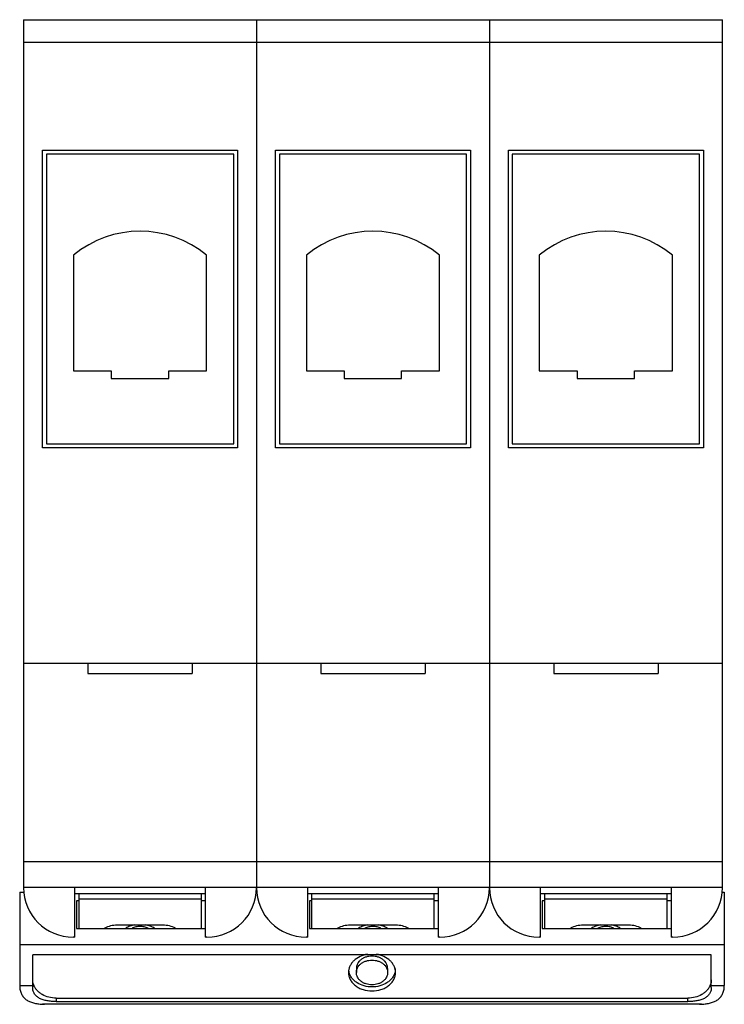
# Model space of a CAD drawing. Header units: millimetres. Extents: x 7.2 to 61.2, y 10.8 to 86.2.
import ezdxf

# ---------------------------------------------------------------- set-up
doc = ezdxf.new("R2010")
doc.units = ezdxf.units.MM
doc.header["$LTSCALE"] = 6.292867
doc.layers.get('0').update_dxf_attribs({"linetype": 'CONTINUOUS'})

msp = doc.modelspace()

# ---------------------------------------------------------------- linework, layer by layer
at = {"color": 7, "linetype": 'Continuous'}
for p, q in [((7.548, 86.224), (7.548, 19.724)), ((7.548, 86.224), (61.098, 86.224)), ((25.398, 86.224), (25.398, 19.724)), ((43.248, 86.224), (43.248, 19.724)), ((61.098, 19.724), (61.098, 86.224)), ((7.548, 84.513), (61.098, 84.513)), ((8.998, 53.424), (8.998, 76.224)), ((8.998, 76.224), (23.948, 76.224)), ((23.948, 76.224), (23.948, 53.424)), ((26.848, 53.424), (26.848, 76.224)), ((26.848, 76.224), (41.798, 76.224)), ((41.798, 76.224), (41.798, 53.424)), ((44.698, 53.424), (44.698, 76.224)), ((44.698, 76.224), (59.648, 76.224)), ((59.648, 76.224), (59.648, 53.424)), ((9.298, 75.924), (9.298, 53.724)), ((23.648, 75.924), (9.298, 75.924)), ((23.648, 53.724), (23.648, 75.924)), ((27.148, 75.924), (27.148, 53.724)), ((41.498, 75.924), (27.148, 75.924)), ((41.498, 53.724), (41.498, 75.924)), ((44.998, 75.924), (44.998, 53.724)), ((59.348, 75.924), (44.998, 75.924)), ((59.348, 53.724), (59.348, 75.924)), ((11.369, 68.178), (11.369, 59.324)), ((21.569, 59.324), (21.569, 68.178)), ((29.219, 68.178), (29.219, 59.324)), ((39.419, 59.324), (39.419, 68.178)), ((47.069, 68.178), (47.069, 59.324)), ((57.269, 59.324), (57.269, 68.178)), ((11.369, 59.324), (14.269, 59.324)), ((14.269, 59.324), (14.269, 58.724)), ((18.669, 58.724), (18.669, 59.324)), ((18.669, 59.324), (21.569, 59.324)), ((29.219, 59.324), (32.119, 59.324)), ((32.119, 59.324), (32.119, 58.724)), ((36.519, 58.724), (36.519, 59.324)), ((36.519, 59.324), (39.419, 59.324)), ((47.069, 59.324), (49.969, 59.324)), ((49.969, 59.324), (49.969, 58.724)), ((54.369, 59.324), (57.269, 59.324)), ((54.369, 58.724), (54.369, 59.324)), ((14.269, 58.724), (18.669, 58.724)), ((32.119, 58.724), (36.519, 58.724)), ((49.969, 58.724), (54.369, 58.724)), ((9.298, 53.724), (23.648, 53.724)), ((27.148, 53.724), (41.498, 53.724)), ((44.998, 53.724), (59.348, 53.724)), ((23.948, 53.424), (8.998, 53.424)), ((41.798, 53.424), (26.848, 53.424)), ((59.648, 53.424), (44.698, 53.424)), ((7.548, 36.924), (61.098, 36.924)), ((12.473, 36.924), (12.473, 36.124)), ((20.473, 36.924), (20.473, 36.124)), ((30.323, 36.924), (30.323, 36.124)), ((38.323, 36.924), (38.323, 36.124)), ((48.173, 36.924), (48.173, 36.124)), ((56.173, 36.924), (56.173, 36.124)), ((12.473, 36.124), (20.473, 36.124)), ((30.323, 36.124), (38.323, 36.124)), ((48.173, 36.124), (56.173, 36.124)), ((7.548, 21.724), (61.098, 21.724)), ((61.098, 19.724), (7.548, 19.724)), ((11.473, 15.924), (11.473, 19.724)), ((21.473, 19.724), (21.473, 15.924)), ((29.323, 15.924), (29.323, 19.724)), ((39.323, 19.724), (39.323, 15.924)), ((47.173, 15.924), (47.173, 19.724)), ((57.173, 19.724), (57.173, 15.924)), ((7.248, 19.366), (7.569, 19.366)), ((7.248, 19.366), (7.248, 12.212)), ((11.473, 19.272), (21.473, 19.272)), ((11.773, 19.272), (11.773, 16.595)), ((21.173, 16.595), (21.173, 19.272)), ((25.377, 19.366), (25.419, 19.366)), ((29.323, 19.272), (39.323, 19.272)), ((29.623, 19.272), (29.623, 16.595)), ((39.023, 16.595), (39.023, 19.272)), ((43.227, 19.366), (43.269, 19.366)), ((47.173, 19.272), (57.173, 19.272)), ((47.473, 19.272), (47.473, 16.595)), ((56.873, 16.595), (56.873, 19.272)), ((61.077, 19.366), (61.248, 19.366)), ((61.248, 19.366), (61.248, 12.212)), ((11.773, 18.719), (11.598, 18.719)), ((11.598, 18.719), (11.598, 16.595)), ((11.773, 18.852), (21.173, 18.852)), ((21.473, 18.719), (21.173, 18.719)), ((29.623, 18.719), (29.448, 18.719)), ((29.448, 18.719), (29.448, 16.595)), ((29.623, 18.852), (39.023, 18.852)), ((39.323, 18.719), (39.023, 18.719)), ((47.473, 18.719), (47.298, 18.719)), ((47.298, 18.719), (47.298, 16.595)), ((47.473, 18.852), (56.873, 18.852)), ((57.173, 18.719), (56.873, 18.719)), ((18.223, 16.846), (14.723, 16.846)), ((36.073, 16.846), (32.573, 16.846)), ((53.923, 16.846), (50.423, 16.846)), ((11.473, 15.924), (11.348, 15.924)), ((11.598, 16.595), (21.473, 16.595)), ((21.598, 15.924), (21.473, 15.924)), ((29.323, 15.924), (29.198, 15.924)), ((29.448, 16.595), (39.323, 16.595)), ((39.448, 15.924), (39.323, 15.924)), ((47.173, 15.924), (47.048, 15.924)), ((47.298, 16.595), (57.173, 16.595)), ((57.298, 15.924), (57.173, 15.924)), ((7.248, 15.364), (61.248, 15.364)), ((60.248, 14.576), (8.248, 14.576)), ((8.248, 12.058), (8.248, 14.576)), ((60.248, 12.058), (60.248, 14.576)), ((33.048, 13.529), (33.048, 13.222)), ((35.448, 13.529), (35.448, 13.222)), ((7.248, 12.212), (8.248, 12.212)), ((60.248, 12.212), (61.248, 12.212)), ((59.498, 10.787), (8.998, 10.787)), ((8.998, 10.787), (9.14, 10.783)), ((59.356, 10.783), (9.14, 10.783)), ((10.048, 11.252), (58.448, 11.252)), ((10.048, 11.252), (10.048, 10.992)), ((10.048, 10.992), (58.448, 10.992)), ((58.448, 10.992), (58.448, 11.252)), ((59.356, 10.783), (59.498, 10.787))]:
    msp.add_line(p, q, dxfattribs=at)
for centre, radius, start, end in [((16.469, 62.014), 8, 50.39478, 129.60522), ((34.319, 62.014), 8, 50.39478, 129.60522), ((52.169, 62.014), 8, 50.39478, 129.60522), ((11.348, 19.724), 3.8, 180, 270), ((21.598, 19.724), 3.8, 270, 360), ((29.198, 19.724), 3.8, 180, 270), ((39.448, 19.724), 3.8, 270, 360), ((47.048, 19.724), 3.8, 180, 270), ((57.298, 19.724), 3.8, 270, 360), ((33.591, 13.533), 1.143, 187.9153, 194.43448), ((34.926, 13.53), 1.122, 352.109, 359.99677)]:
    msp.add_arc(centre, radius, start, end, dxfattribs=at)
for points, knots in [([(14.723, 16.846), (14.554, 16.846), (14.22, 16.808), (13.904, 16.693), (13.758, 16.617)], [0, 0, 0, 0, 0.50784, 1, 1, 1, 1]), ([(16.054, 16.871), (15.932, 16.848), (15.696, 16.783), (15.475, 16.676), (15.372, 16.614)], [0, 0, 0, 0, 0.508358, 1, 1, 1, 1]), ([(17.085, 16.613), (16.991, 16.657), (16.789, 16.723), (16.472, 16.756), (16.155, 16.723), (15.954, 16.656), (15.86, 16.612)], [0, 0, 0, 0, 0.246711, 0.500025, 0.753325, 1, 1, 1, 1]), ([(17.573, 16.614), (17.47, 16.677), (17.249, 16.783), (17.012, 16.848), (16.891, 16.871)], [0, 0, 0, 0, 0.491645, 1, 1, 1, 1]), ([(19.187, 16.617), (19.042, 16.693), (18.726, 16.808), (18.392, 16.846), (18.223, 16.846)], [0, 0, 0, 0, 0.49216, 1, 1, 1, 1]), ([(32.573, 16.846), (32.404, 16.846), (32.07, 16.808), (31.754, 16.693), (31.608, 16.617)], [0, 0, 0, 0, 0.50784, 1, 1, 1, 1]), ([(33.904, 16.871), (33.782, 16.848), (33.546, 16.783), (33.325, 16.676), (33.222, 16.614)], [0, 0, 0, 0, 0.508358, 1, 1, 1, 1]), ([(34.935, 16.613), (34.841, 16.657), (34.639, 16.723), (34.322, 16.756), (34.005, 16.723), (33.804, 16.656), (33.71, 16.612)], [0, 0, 0, 0, 0.246711, 0.500025, 0.753325, 1, 1, 1, 1]), ([(35.423, 16.614), (35.32, 16.677), (35.099, 16.783), (34.862, 16.848), (34.741, 16.871)], [0, 0, 0, 0, 0.491645, 1, 1, 1, 1]), ([(37.037, 16.617), (36.892, 16.693), (36.576, 16.808), (36.242, 16.846), (36.073, 16.846)], [0, 0, 0, 0, 0.49216, 1, 1, 1, 1]), ([(50.423, 16.846), (50.254, 16.846), (49.92, 16.808), (49.604, 16.693), (49.458, 16.617)], [0, 0, 0, 0, 0.50784, 1, 1, 1, 1]), ([(51.754, 16.871), (51.632, 16.848), (51.396, 16.783), (51.175, 16.676), (51.072, 16.614)], [0, 0, 0, 0, 0.508358, 1, 1, 1, 1]), ([(52.785, 16.613), (52.691, 16.657), (52.489, 16.723), (52.172, 16.756), (51.855, 16.723), (51.654, 16.656), (51.56, 16.612)], [0, 0, 0, 0, 0.246711, 0.500025, 0.753325, 1, 1, 1, 1]), ([(53.273, 16.614), (53.17, 16.677), (52.949, 16.783), (52.712, 16.848), (52.591, 16.871)], [0, 0, 0, 0, 0.491645, 1, 1, 1, 1]), ([(54.887, 16.617), (54.742, 16.693), (54.426, 16.808), (54.092, 16.846), (53.923, 16.846)], [0, 0, 0, 0, 0.49216, 1, 1, 1, 1]), ([(33.909, 14.615), (33.71, 14.584), (33.33, 14.474), (32.921, 14.206), (32.679, 13.932), (32.547, 13.708), (32.466, 13.469), (32.448, 13.303), (32.448, 13.222)], [0, 0, 0, 0, 0.275648, 0.534469, 0.656661, 0.774164, 0.888064, 1, 1, 1, 1]), ([(34.248, 14.475), (34.093, 14.475), (33.861, 14.44), (33.581, 14.323), (33.398, 14.205), (33.247, 14.062), (33.134, 13.897), (33.064, 13.717), (33.048, 13.591), (33.048, 13.529)], [0, 0, 0, 0, 0.27558, 0.409005, 0.537385, 0.660025, 0.777121, 0.889795, 1, 1, 1, 1]), ([(35.448, 13.529), (35.448, 13.591), (35.432, 13.717), (35.362, 13.897), (35.249, 14.062), (35.098, 14.205), (34.915, 14.323), (34.635, 14.44), (34.403, 14.475), (34.248, 14.475)], [0, 0, 0, 0, 0.110201, 0.222871, 0.339966, 0.462607, 0.590991, 0.724419, 1, 1, 1, 1]), ([(36.048, 13.222), (36.048, 13.303), (36.03, 13.469), (35.948, 13.708), (35.816, 13.932), (35.574, 14.206), (35.165, 14.475), (34.784, 14.585), (34.585, 14.615)], [0, 0, 0, 0, 0.111922, 0.22581, 0.343307, 0.4655, 0.724339, 1, 1, 1, 1]), ([(33.048, 13.222), (33.048, 13.284), (33.064, 13.409), (33.134, 13.589), (33.247, 13.754), (33.398, 13.898), (33.581, 14.015), (33.861, 14.132), (34.093, 14.167), (34.248, 14.167)], [0, 0, 0, 0, 0.110201, 0.222871, 0.339966, 0.462607, 0.590991, 0.724419, 1, 1, 1, 1]), ([(34.248, 14.167), (34.403, 14.167), (34.635, 14.132), (34.915, 14.015), (35.098, 13.898), (35.249, 13.754), (35.362, 13.589), (35.432, 13.409), (35.448, 13.284), (35.448, 13.222)], [0, 0, 0, 0, 0.27558, 0.409005, 0.537385, 0.660025, 0.777121, 0.889795, 1, 1, 1, 1]), ([(32.448, 13.222), (32.448, 13.129), (32.472, 12.94), (32.577, 12.67), (32.746, 12.423), (32.973, 12.208), (33.247, 12.032), (33.667, 11.856), (34.015, 11.803), (34.248, 11.803)], [0, 0, 0, 0, 0.110201, 0.222873, 0.339972, 0.462613, 0.590993, 0.724428, 1, 1, 1, 1]), ([(34.248, 12.111), (34.044, 12.111), (33.644, 12.164), (33.186, 12.363), (32.885, 12.592), (32.702, 12.789), (32.564, 13.009), (32.504, 13.168), (32.484, 13.248)], [0, 0, 0, 0, 0.271802, 0.532244, 0.656119, 0.775035, 0.889346, 1, 1, 1, 1]), ([(34.248, 12.276), (34.093, 12.276), (33.861, 12.311), (33.581, 12.428), (33.398, 12.546), (33.247, 12.689), (33.134, 12.854), (33.064, 13.034), (33.048, 13.16), (33.048, 13.222)], [0, 0, 0, 0, 0.27558, 0.409005, 0.537385, 0.660025, 0.777121, 0.889795, 1, 1, 1, 1]), ([(36.012, 13.248), (35.991, 13.168), (35.932, 13.009), (35.794, 12.789), (35.611, 12.592), (35.31, 12.363), (34.852, 12.164), (34.451, 12.111), (34.248, 12.111)], [0, 0, 0, 0, 0.110651, 0.224959, 0.343874, 0.467751, 0.728198, 1, 1, 1, 1]), ([(35.448, 13.222), (35.448, 13.16), (35.432, 13.034), (35.362, 12.854), (35.249, 12.689), (35.098, 12.546), (34.915, 12.428), (34.635, 12.311), (34.403, 12.276), (34.248, 12.276)], [0, 0, 0, 0, 0.110201, 0.222871, 0.339966, 0.462607, 0.590991, 0.724419, 1, 1, 1, 1]), ([(34.248, 11.803), (34.48, 11.803), (34.829, 11.856), (35.248, 12.032), (35.523, 12.208), (35.75, 12.423), (35.919, 12.67), (36.024, 12.94), (36.048, 13.129), (36.048, 13.222)], [0, 0, 0, 0, 0.27557, 0.409002, 0.53738, 0.660019, 0.777121, 0.889796, 1, 1, 1, 1]), ([(7.248, 12.212), (7.248, 12.098), (7.268, 11.878), (7.354, 11.622), (7.454, 11.446), (7.542, 11.329), (7.643, 11.225), (7.794, 11.103), (8.014, 10.981), (8.312, 10.88), (8.644, 10.816), (8.877, 10.795), (8.998, 10.787)], [0, 0, 0, 0, 0.134754, 0.257661, 0.316019, 0.373118, 0.429659, 0.486312, 0.602139, 0.724649, 0.856577, 1, 1, 1, 1]), ([(8.323, 12.266), (8.298, 12.33), (8.261, 12.464), (8.248, 12.602), (8.248, 12.67)], [0, 0, 0, 0, 0.503308, 1, 1, 1, 1]), ([(10.048, 11.252), (9.857, 11.252), (9.482, 11.298), (9.048, 11.473), (8.754, 11.676), (8.569, 11.851), (8.422, 12.048), (8.35, 12.192), (8.323, 12.266)], [0, 0, 0, 0, 0.269785, 0.529624, 0.653858, 0.77351, 0.888692, 1, 1, 1, 1]), ([(60.173, 12.266), (60.145, 12.192), (60.074, 12.048), (59.927, 11.851), (59.742, 11.676), (59.448, 11.473), (59.014, 11.298), (58.638, 11.252), (58.448, 11.252)], [0, 0, 0, 0, 0.111308, 0.22649, 0.346142, 0.470376, 0.730215, 1, 1, 1, 1]), ([(59.498, 10.787), (59.619, 10.795), (59.852, 10.816), (60.183, 10.88), (60.482, 10.981), (60.702, 11.103), (60.853, 11.225), (60.954, 11.329), (61.042, 11.446), (61.142, 11.622), (61.228, 11.878), (61.248, 12.098), (61.248, 12.212)], [0, 0, 0, 0, 0.143423, 0.275351, 0.397861, 0.513688, 0.570341, 0.626882, 0.683981, 0.742339, 0.865246, 1, 1, 1, 1]), ([(60.248, 12.67), (60.248, 12.602), (60.235, 12.464), (60.198, 12.33), (60.173, 12.266)], [0, 0, 0, 0, 0.496692, 1, 1, 1, 1]), ([(10.048, 10.992), (9.928, 10.992), (9.694, 11.001), (9.357, 11.043), (9.048, 11.117), (8.778, 11.225), (8.586, 11.351), (8.462, 11.471), (8.386, 11.57), (8.325, 11.68), (8.265, 11.84), (8.248, 11.97), (8.248, 12.058)], [0, 0, 0, 0, 0.153644, 0.300462, 0.436219, 0.560001, 0.673513, 0.727684, 0.780959, 0.834094, 0.887903, 1, 1, 1, 1]), ([(60.248, 12.058), (60.248, 11.97), (60.231, 11.84), (60.171, 11.68), (60.11, 11.571), (60.033, 11.471), (59.91, 11.351), (59.718, 11.225), (59.448, 11.117), (59.139, 11.043), (58.802, 11.001), (58.567, 10.992), (58.448, 10.992)], [0, 0, 0, 0, 0.112078, 0.16586, 0.218982, 0.272241, 0.326413, 0.439911, 0.563691, 0.699469, 0.846322, 1, 1, 1, 1])]:
    msp.add_open_spline(points, degree=3, knots=knots, dxfattribs=at)

doc.saveas('drawing.dxf')
